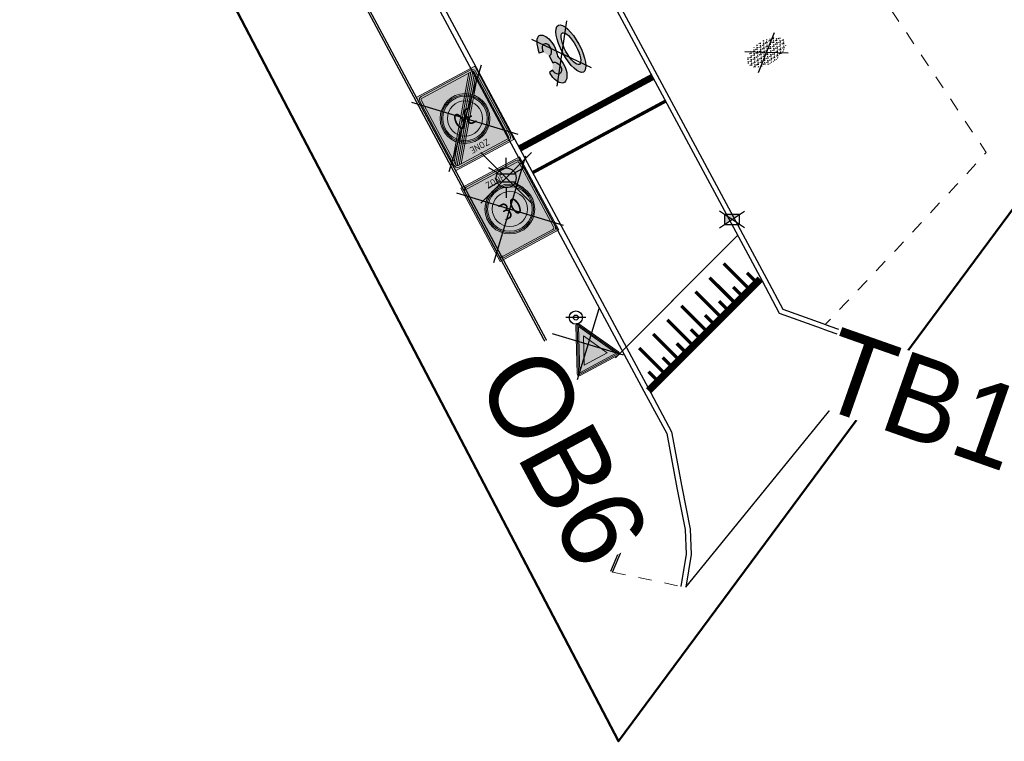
# Model space of a CAD drawing. Header units: metres. Extents: x 155090 to 155764, y 461362 to 461866.
# Tile 3 of 31: x 155285 to 155315, y 461424 to 461446. Entities that reach past the tile are written whole.
import ezdxf
from ezdxf.enums import TextEntityAlignment as Align

# ---------------------------------------------------------------- set-up
doc = ezdxf.new("R2018")
doc.units = ezdxf.units.M
doc.linetypes.add('ZZ-HIDDEN-SO', pattern=[4, 2, -2])
for name, color, linetype, lineweight in [('N-WE-IE-MEUBILAIR_WEGMEUBILAIR_VERKEERSBORD-S-200', 7, 'Continuous', 25), ('N-WE-KG-GRENS_WERK-GD', 7, 'XX-WERKGRENS', 50), ('N-WE-VH-KANTOPSLUITING-T18', 10, 'Continuous', 18), ('N-WE-VH-VERHARDING_ASFALT_ZAAGSNEDE-G', 7, 'VH-ZAAGSNEDE-SO', 25), ('V-WE-GR-BEPLANTING-S-200', 90, 'Continuous', 25), ('V-WE-OV-LICHTMAST-S-200', 190, 'Continuous', 25), ('V-WE-VH-KANTOPSLUITING_OPSLUITBAND_60X200-G', 150, 'V-VH-OPSLUITBAND-SO', 25), ('V-WE-VH-KANTOPSLUITING_TROTTOIRBAND_130X150-G', 210, 'V-VH-TROTTOIRBAND-SO', 25), ('V-WE-VH-KANTOPSLUITING_VOORKANTBAND-G', 50, 'Continuous', 25), ('V-WE-VH-MATERIAALGRENS-G', 7, 'ZZ-HIDDEN-SO', 18), ('V-WE-VW-MARKERING_LANGS_STREEP_DOORGETROKKEN_010-G', 7, 'V-CONTINUOUS-SO', 13), ('V-WE-VW-MARKERING_LANGS_STREEP_DOORGETROKKEN_020-G', 7, 'Continuous', 18), ('V-WE-VW-MARKERING_SYMBOOL-S', 7, 'Continuous', 25), ('V-WE-VW-MARKERING_SYMBOOL_PLATEAU-S', 30, 'Continuous', 18), ('V-WE-VW-VERKEERSTEKEN_BORD_B-S-200', 7, 'Continuous', 25), ('V-WE-VW-VERKEERSTEKEN_BORD_ZONEBORD-S-200', 7, 'Continuous', 25)]:
    doc.layers.add(name, color=color, linetype=linetype, lineweight=lineweight)
doc.layers.add('V-WE-RI-HWA_KOLK-S-200', color=150, linetype='Continuous', lineweight=25, true_color=0x007fff)
doc.styles.add('NLCS-ISO', font='NLCS-ISO.ttf')
doc.styles.add('NLCS-RVV-M200-T25', font='NLCS-RVV.ttf')
doc.linetypes.add('V-CONTINUOUS-SO', pattern='A,3.5,[24,NLCS.SHX,S=0.5,R=0,X=0,Y=0],3.5', length=7)
doc.linetypes.add('V-VH-OPSLUITBAND-SO', pattern='A,4,-2,2,-2,2,[24,NLCS.SHX,S=1,R=0,X=0,Y=0],2,-2,2,-2', length=20)
doc.linetypes.add('V-VH-TROTTOIRBAND-SO', pattern='A,2.5,[24,NLCS.SHX,S=1,R=0,X=0,Y=0],2.5,-2,2,-2,2,-2', length=15)
doc.linetypes.add('VH-ZAAGSNEDE-SO', pattern='A,1e-05,-2.54,[181,NLCS.SHX,S=2.54,R=0,X=-2.54,Y=0],-5.08,[181,NLCS.SHX,S=2.54,R=180,X=2.54,Y=0],-2.54', length=10.16001)
doc.linetypes.add('XX-WERKGRENS', pattern='A,0,[137,NLCS.SHX,S=0.5,R=0,X=0,Y=0],-30', length=30)

# ---------------------------------------------------------------- blocks, each defined once
blk = doc.blocks.new('V-SVW-MARKERING_SYMBOOL_30_1.6')
h = blk.add_hatch(color=256)
h.dxf.hatch_style = 1
edge = h.paths.add_edge_path()
edge.add_ellipse((-0.3232945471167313, 1.109437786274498), major_axis=(0, 0.4891883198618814), ratio=0.5059083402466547, start_angle=229.6970258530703, end_angle=360)
edge.add_ellipse((-0.3232945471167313, 0.7783766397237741), major_axis=(0, 0.8202494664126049), ratio=0.3363815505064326, start_angle=360, end_angle=424.738198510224)
edge.add_line((-0.5728246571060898, 1.12842222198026), (-0.4532245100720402, 1.109437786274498))
edge.add_ellipse((-0.3232945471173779, 1.109437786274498), major_axis=(0.02063955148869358, 0.1954964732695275), ratio=0.6588774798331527, start_angle=180.0000000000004, end_angle=453.9791435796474, ccw=False)
edge.add_line((-0.3439340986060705, 0.9139413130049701), (-0.3526222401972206, 0.6842472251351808))
edge.add_ellipse((-0.328518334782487, 0.4891883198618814), major_axis=(0.02063955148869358, -0.1954964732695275), ratio=0.6588774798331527, start_angle=-93.97914357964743, end_angle=181.544517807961, ccw=False)
edge.add_line((-0.4584482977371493, 0.4891883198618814), (-0.5793584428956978, 0.4728650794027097))
edge.add_ellipse((-0.3232945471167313, 0.7783766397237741), major_axis=(0, 0.8202494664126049), ratio=0.3363815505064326, start_angle=471.8675207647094, end_angle=474.2813936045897)
edge.add_ellipse((-0.3285183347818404, 0.4891883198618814), major_axis=(0, 0.4891883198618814), ratio=0.5059083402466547, start_angle=95.64435865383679, end_angle=180)
edge.add_ellipse((-0.3285183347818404, 0.4891883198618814), major_axis=(0, 0.4891883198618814), ratio=0.5059083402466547, start_angle=180, end_angle=308.3954950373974)
h = blk.add_hatch(color=256)
h.dxf.hatch_style = 1
edge = h.paths.add_edge_path()
edge.add_ellipse((0.3328493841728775, 0.799999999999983), major_axis=(0, 0.7986261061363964), ratio=0.345489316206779, start_angle=0, end_angle=360)
edge = h.paths.add_edge_path(flags=16)
edge.add_ellipse((0.3328493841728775, 0.799999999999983), major_axis=(0, 0.5379030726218), ratio=0.3173304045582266, start_angle=0, end_angle=360)
at = {"flags": 128}
for points in [[(0.6087661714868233, 0.00137389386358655), (-0.5728246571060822, 1.598626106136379)], [(0.6087661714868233, 1.598626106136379), (-0.5728246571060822, 0.001373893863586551)], [(-0.4532245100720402, 1.109437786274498), (-0.5728246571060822, 1.128422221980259)], [(-0.34393409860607, 0.9139413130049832), (-0.3526222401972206, 0.6842472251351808)], [(-0.4584482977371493, 0.4891883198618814), (-0.5793584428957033, 0.4728650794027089)]]:
    blk.add_lwpolyline(points, dxfattribs=at)
for centre, major_axis, ratio, start_param, end_param in [((-0.3232945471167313, 0.7783766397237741), (0, 0.8202494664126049), 0.3363815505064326, 6.283185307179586, 7.413080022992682), ((-0.3232945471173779, 1.109437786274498), (0.02063955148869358, 0.1954964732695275), 0.6588774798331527, 3.114635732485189, 7.923430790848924), ((-0.3232945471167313, 0.7783766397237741), (0, 0.8202494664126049), 0.3363815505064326, 8.23564187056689, 8.277771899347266)]:
    blk.add_ellipse(centre, major_axis=major_axis, ratio=ratio, start_param=start_param, end_param=end_param)
at = {"extrusion": (0, 0, -1)}
for centre, major_axis, ratio, start_param, end_param in [((-0.3232945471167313, 1.109437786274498), (0, 0.4891883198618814), 0.5059083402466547, 0, 2.274215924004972), ((-0.3285183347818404, 0.4891883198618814), (0, 0.4891883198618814), 0.5059083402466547, 0.9006685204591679, 4.613876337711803), ((-0.328518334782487, 0.4891883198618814), (0.02063955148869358, -0.1954964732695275), 0.6588774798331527, 3.114635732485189, 7.923430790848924)]:
    blk.add_ellipse(centre, major_axis=major_axis, ratio=ratio, start_param=start_param, end_param=end_param, dxfattribs=at)
for major_axis, ratio in [((0, 0.7986261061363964), 0.345489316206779), ((0, 0.7986261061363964), 0.345489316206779), ((0, 0.7986261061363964), 0.345489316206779), ((0, 0.7986261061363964), 0.345489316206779), ((0, 0.5379030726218), 0.3173304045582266)]:
    blk.add_ellipse((0.3328493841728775, 0.799999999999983), major_axis=major_axis, ratio=ratio)
blk = doc.blocks.new('*U52')
at = {"const_width": 0.2}
blk.add_lwpolyline([(4.75874301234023, 1.4), (0, 1.4)], dxfattribs=at)
for points in [[(4.75874301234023, 1.5), (0, 1.5)], [(4.75874301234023, 0), (0, 0)]]:
    blk.add_lwpolyline(points)
at = {"const_width": 0.1, "flags": 128}
for points in [[(0.1499999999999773, 1.3), (0.1499999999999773, 1)], [(0.4499999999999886, 1.3), (0.4499999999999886, 0.2999999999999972)], [(0.7499999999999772, 1.3), (0.7499999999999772, 1)], [(1.049999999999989, 1.3), (1.049999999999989, 0.2999999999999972)], [(1.349999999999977, 1.3), (1.349999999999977, 1)], [(1.649999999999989, 1.3), (1.649999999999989, 0.2999999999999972)], [(1.949999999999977, 1.3), (1.949999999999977, 1)], [(2.249999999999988, 1.3), (2.249999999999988, 0.2999999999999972)], [(2.549999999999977, 1.3), (2.549999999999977, 1)], [(2.849999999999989, 1.3), (2.849999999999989, 0.2999999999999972)], [(3.149999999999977, 1.3), (3.149999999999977, 1)], [(3.449999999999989, 1.3), (3.449999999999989, 0.2999999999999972)], [(3.749999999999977, 1.3), (3.749999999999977, 1)], [(4.049999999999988, 1.3), (4.049999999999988, 0.2999999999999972)], [(4.349999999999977, 1.3), (4.349999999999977, 1)]]:
    blk.add_lwpolyline(points, dxfattribs=at)
blk = doc.blocks.new('*U55')
at = {"lineweight": 30, "flags": 106}
blk.add_attdef('OB', text='', height=0.36, dxfattribs=at).set_placement((0, 0.1), align=Align.BOTTOM_CENTER)
blk = doc.blocks.new('*U68')
at = {"lineweight": 30, "flags": 106}
blk.add_attdef('OB', text='', height=0.36, dxfattribs=at).set_placement((0, 0.1), align=Align.BOTTOM_CENTER)
blk = doc.blocks.new('V-SGR-BEPLANTING_SOORT_01_KL-SO')
h = blk.add_hatch()
h.set_pattern_fill('AGR-BEPLANTING_SOORT_01', color=256, scale=0.1, pattern_type=2)
h.set_pattern_definition([(59.99999999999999, (0, 0), (-0.2886752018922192, 0.4999998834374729), [0.144338, -0.4330130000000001]), (120, (0, 0), (-0.5773502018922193, -1.165625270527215e-07), [0.144338, -0.433013]), (270, (0, 0), (0.288675, -0.5000000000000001), [0.125, -0.875])])
edge = h.paths.add_edge_path()
edge.add_ellipse((0, 0), major_axis=(3.25, -8.51819583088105e-16), ratio=0.5384615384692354, start_angle=0, end_angle=359.9999999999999)
for p, q in [((-2.662244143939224, -1.864123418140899), (2.662244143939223, 1.864123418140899)), ((2.662244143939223, -1.864123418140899), (-2.662244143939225, 1.864123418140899))]:
    blk.add_line(p, q)
at = {"style": 'NLCS-ISO'}
blk.add_attdef('TYPE', text='', height=1.8, dxfattribs=at).set_placement((4.25, -1.446759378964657e-15), align=Align.MIDDLE_LEFT)
blk = doc.blocks.new('V-SRI-KOLK_TROTTOIR-SO')
h = blk.add_hatch(color=256)
h.dxf.hatch_style = 1
h.paths.add_polyline_path([(1.125, 1.5), (-1.125, 1.5), (-1.125, 0)])
for p, q in [((-1.875, -0.5), (1.875, 2)), ((1.875, -0.5), (-1.875, 2)), ((-1.125, 0), (1.125, 1.5))]:
    blk.add_line(p, q)
blk.add_lwpolyline([(-1.125, 0), (1.125, 0), (1.125, 1.5), (-1.125, 1.5)], close=True)
blk = doc.blocks.new('V-SVW-VERKEERSTEKEN_BORD_B06-SO')
at = {"true_color": 0xffffff}
h = blk.add_hatch(color=7, dxfattribs=at)
h.dxf.hatch_style = 1
h.paths.add_polyline_path([(-3.532917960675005, 3.130425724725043), (-0.2683281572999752, -3.398753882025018, 0.2840790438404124), (-1.034694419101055e-16, -3.564589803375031), (-7.897650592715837e-17, -3.36458980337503, -0.2840790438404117), (-0.08944271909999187, -3.309311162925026), (-3.354032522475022, 3.219868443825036, -0.55753651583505), (-3.26458980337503, 3.364589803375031), (7.451103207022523e-16, 3.36458980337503), (7.140921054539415e-16, 3.56458980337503), (-3.26458980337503, 3.564589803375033, 0.5575365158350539)])
h = blk.add_hatch(color=7, dxfattribs=at)
h.dxf.hatch_style = 1
h.paths.add_polyline_path([(-0.08944271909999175, -3.309311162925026, 0.2840790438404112), (-1.89998808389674e-16, -3.36458980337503), (-3.724130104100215e-16, -3.04098300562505), (-3.10278640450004, 3.164589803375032), (3.875504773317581e-16, 3.164589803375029), (4.120434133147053e-16, 3.36458980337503), (-3.26458980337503, 3.364589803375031, 0.5575365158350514), (-3.354032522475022, 3.219868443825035)])
h = blk.add_hatch(color=7, dxfattribs=at)
h.dxf.hatch_style = 1
h.paths.add_polyline_path([(-3.93461030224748e-17, -3.040983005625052), (1.523414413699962e-16, -1.475735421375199), (-1.970162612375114, 2.46458980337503), (6.348921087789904e-16, 2.46458980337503), (7.206173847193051e-16, 3.164589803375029), (-3.102786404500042, 3.164589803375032)], flags=17)
h = blk.add_hatch(color=7, dxfattribs=at)
h.dxf.hatch_style = 1
h.paths.add_polyline_path([(7.451103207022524e-16, 3.364589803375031), (3.264589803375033, 3.36458980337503, -0.5575365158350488), (3.354032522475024, 3.219868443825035), (0.08944271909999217, -3.309311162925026, -0.2840790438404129), (-7.897650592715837e-17, -3.36458980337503), (-1.034694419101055e-16, -3.564589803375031, 0.2840790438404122), (0.2683281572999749, -3.398753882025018), (3.532917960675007, 3.130425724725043, 0.5575365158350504), (3.264589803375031, 3.56458980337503), (7.696032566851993e-16, 3.56458980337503)])
h = blk.add_hatch(color=7, dxfattribs=at)
h.dxf.hatch_style = 1
h.paths.add_polyline_path([(-1.503684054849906e-16, -3.040983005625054), (-1.89998808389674e-16, -3.36458980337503, 0.2840790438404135), (0.08944271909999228, -3.309311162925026), (3.354032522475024, 3.219868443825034, 0.5575365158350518), (3.264589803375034, 3.36458980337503), (6.340880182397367e-16, 3.364589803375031), (6.095950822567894e-16, 3.164589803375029), (3.102786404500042, 3.164589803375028)])
h = blk.add_hatch(color=7, dxfattribs=at)
h.dxf.hatch_style = 1
h.paths.add_polyline_path([(1.616504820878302e-17, -3.040983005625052), (3.102786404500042, 3.164589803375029), (7.761285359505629e-16, 3.164589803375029), (7.459144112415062e-16, 2.46458980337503), (1.970162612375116, 2.464589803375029), (1.523414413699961e-16, -1.4757354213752)], flags=17)
h = blk.add_hatch(color=7, dxfattribs=at)
h.dxf.hatch_style = 1
h.paths.add_polyline_path([(2.220446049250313e-16, -1.475735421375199), (1.970162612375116, 2.46458980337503), (-1.970162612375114, 2.464589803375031)])
at = {"color": 250, "true_color": 0x191919}
for points in [[(-3.95, -3.95), (3.95, 3.95)], [(-3.95, 3.95), (3.95, -3.95)]]:
    blk.add_lwpolyline(points, dxfattribs=at)
at = {"color": 250, "lineweight": 0, "true_color": 0x191919}
for points in [[(-3.532917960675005, 3.130425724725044), (-0.2683281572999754, -3.398753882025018, 0.6180339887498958), (0.2683281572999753, -3.398753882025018), (3.532917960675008, 3.130425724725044, 0.5575365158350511), (3.26458980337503, 3.56458980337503), (-3.26458980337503, 3.564589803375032, 0.5575365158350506)], [(-3.354032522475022, 3.219868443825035), (-0.08944271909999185, -3.309311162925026, 0.6180339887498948), (0.08944271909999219, -3.309311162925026), (3.354032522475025, 3.219868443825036, 0.5575365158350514), (3.264589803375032, 3.36458980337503), (-3.26458980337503, 3.364589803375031, 0.5575365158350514)]]:
    blk.add_lwpolyline(points, format="xyb", close=True, dxfattribs=at)
for points in [[(-3.102786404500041, 3.164589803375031), (1.96576289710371e-16, -3.040983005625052), (3.102786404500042, 3.164589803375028)], [(-1.970162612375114, 2.46458980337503), (3.882638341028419e-16, -1.475735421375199), (1.970162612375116, 2.464589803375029)]]:
    blk.add_lwpolyline(points, close=True, dxfattribs=at)
blk = doc.blocks.new('SIE-WEG_VERKEERSBORD_PAAL-SO')
blk.add_line((1.5, 0), (-1.5, 0))
for radius in [0.9999999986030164, 0.3727098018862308]:
    blk.add_circle((0, 0), radius)
at = {"style": 'NLCS-ISO'}
blk.add_attdef('VERKEERSBORD', (1.390848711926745, 1.444295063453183), '', height=1.8, dxfattribs=at)
blk = doc.blocks.new('V-SVW-VERKEERSTEKEN_BORD_ZONEBORD BEGIN_A01_030-SO')
at = {"true_color": 0xffffff}
h = blk.add_hatch(color=7, dxfattribs=at)
h.dxf.hatch_style = 1
h.paths.add_polyline_path([(5.001768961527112, 6.250889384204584), (-5.001768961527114, 6.250889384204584), (-5.001768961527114, 8.881784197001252e-16), (-4.756152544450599, 0), (-4.756152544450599, 5.485527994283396, -0.4142135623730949), (-4.2311525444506, 6.010527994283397), (4.247025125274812, 6.010527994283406, -0.4142135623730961), (4.77202512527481, 5.485527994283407), (4.772025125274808, 0), (5.001768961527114, 0)])
h = blk.add_hatch(color=7, dxfattribs=at)
h.dxf.hatch_style = 1
h.paths.add_polyline_path([(-4.493652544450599, 5.485527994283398, -0.4142135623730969), (-4.2311525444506, 5.748027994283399), (4.247025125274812, 5.748027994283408, -0.4142135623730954), (4.509525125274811, 5.485527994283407), (4.509525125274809, 0), (4.77202512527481, 0), (4.772025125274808, 5.485527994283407, 0.4142135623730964), (4.247025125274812, 6.010527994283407), (-4.231152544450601, 6.010527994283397, 0.4142135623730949), (-4.756152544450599, 5.485527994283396), (-4.756152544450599, 0), (-4.493652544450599, 0)])
h = blk.add_hatch(color=7, dxfattribs=at)
h.dxf.hatch_style = 1
h.paths.add_polyline_path([(4.509525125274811, 5.485527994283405, 0.4142135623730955), (4.247025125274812, 5.748027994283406), (-4.2311525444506, 5.748027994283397, 0.4142135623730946), (-4.493652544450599, 5.485527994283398), (-4.493652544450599, 0), (-3.75, 0, -1), (3.75, 0), (4.509525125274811, 8.881784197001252e-16)])
h = blk.add_hatch(color=7, dxfattribs=at)
h.dxf.hatch_style = 1
h.paths.add_polyline_path([(-3.75, 0), (-3.55, 0, -1), (3.550000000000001, 0), (3.75, 0, 1)])
h = blk.add_hatch(color=7, dxfattribs=at)
h.dxf.hatch_style = 1
h.paths.add_polyline_path([(-3.55, 0), (-3.35, 0, -1), (3.35, 0), (3.550000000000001, 0, 1)])
h = blk.add_hatch(color=7, dxfattribs=at)
h.dxf.hatch_style = 1
h.paths.add_polyline_path([(-3.35, 0), (-2.649999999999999, 0, -1), (2.649999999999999, 0), (3.35, 0, 1)])
h = blk.add_hatch(color=7, dxfattribs=at)
h.dxf.hatch_style = 1
h.paths.add_polyline_path([(-2.649999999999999, 0), (2.649999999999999, 0, 1)])
h = blk.add_hatch(color=7, dxfattribs=at)
h.dxf.hatch_style = 1
h.paths.add_polyline_path([(5.001768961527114, 0), (4.772025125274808, 0), (4.77202512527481, -5.490847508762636, -0.4142135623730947), (4.247025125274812, -6.015847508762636), (-4.231152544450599, -6.015847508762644, -0.4142135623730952), (-4.756152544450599, -5.490847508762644), (-4.756152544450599, 0), (-5.001768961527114, 8.881784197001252e-16), (-5.001768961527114, -6.250889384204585), (5.001768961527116, -6.250889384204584)])
h = blk.add_hatch(color=7, dxfattribs=at)
h.dxf.hatch_style = 1
h.paths.add_polyline_path([(-4.493652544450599, 0), (-4.756152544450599, -8.881784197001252e-16), (-4.756152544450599, -5.490847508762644, 0.4142135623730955), (-4.231152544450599, -6.015847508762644), (4.247025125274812, -6.015847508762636, 0.4142135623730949), (4.77202512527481, -5.490847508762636), (4.77202512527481, 0), (4.509525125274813, 8.881784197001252e-16), (4.509525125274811, -5.490847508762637, -0.4142135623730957), (4.247025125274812, -5.753347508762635), (-4.2311525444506, -5.753347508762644, -0.4142135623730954), (-4.493652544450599, -5.490847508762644)])
h = blk.add_hatch(color=7, dxfattribs=at)
h.dxf.hatch_style = 1
h.paths.add_polyline_path([(-3.75, 0), (-4.493652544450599, 0), (-4.493652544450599, -5.490847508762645, 0.4142135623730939), (-4.2311525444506, -5.753347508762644), (4.247025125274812, -5.753347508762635, 0.4142135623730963), (4.509525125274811, -5.490847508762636), (4.509525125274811, 0), (3.75, 0, -1)])
h = blk.add_hatch(color=7, dxfattribs=at)
h.dxf.hatch_style = 1
h.paths.add_polyline_path([(3.75, 0), (3.550000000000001, 0, -1), (-3.55, 0), (-3.75, 0, 1)])
h = blk.add_hatch(color=7, dxfattribs=at)
h.dxf.hatch_style = 1
h.paths.add_polyline_path([(3.550000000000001, 0), (3.35, 0, -1), (-3.35, 0), (-3.55, 0, 1)])
h = blk.add_hatch(color=7, dxfattribs=at)
h.dxf.hatch_style = 1
h.paths.add_polyline_path([(3.35, 0), (2.649999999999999, 0, -1), (-2.649999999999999, 0), (-3.35, 0, 1)])
h = blk.add_hatch(color=7, dxfattribs=at)
h.dxf.hatch_style = 1
h.paths.add_polyline_path([(2.649999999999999, 0), (-2.649999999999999, 0, 1)])
at = {"color": 250, "lineweight": 0, "true_color": 0x191919}
blk.add_lwpolyline([(-5.001768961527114, 6.250889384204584), (5.001768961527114, 6.250889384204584), (5.001768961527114, -6.250889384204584), (-5.001768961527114, -6.250889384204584)], close=True, dxfattribs=at)
for points in [[(-4.231152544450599, 6.010527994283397), (4.247025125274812, 6.010527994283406, -0.4142135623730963), (4.772025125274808, 5.485527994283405), (4.77202512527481, -5.490847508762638, -0.4142135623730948), (4.24702512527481, -6.015847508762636), (-4.2311525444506, -6.015847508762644, -0.4142135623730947), (-4.756152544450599, -5.490847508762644), (-4.756152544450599, 5.4855279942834, -0.4142135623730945)], [(-4.2311525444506, 5.748027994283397), (4.247025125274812, 5.748027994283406, -0.4142135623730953), (4.509525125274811, 5.485527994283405), (4.509525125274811, -5.490847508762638, -0.4142135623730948), (4.247025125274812, -5.753347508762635), (-4.2311525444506, -5.753347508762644, -0.4142135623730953), (-4.493652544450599, -5.490847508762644), (-4.493652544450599, 5.4855279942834, -0.4142135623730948)]]:
    blk.add_lwpolyline(points, format="xyb", close=True, dxfattribs=at)
at = {"color": 250, "true_color": 0x191919}
for points in [[(-5.925000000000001, -5.925000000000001), (5.925000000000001, 5.925000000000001)], [(-5.925000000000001, 5.925000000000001), (5.925000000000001, -5.925000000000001)]]:
    blk.add_lwpolyline(points, dxfattribs=at)
at = {"color": 250, "lineweight": 0, "true_color": 0x191919}
for radius in [3.75, 3.55, 3.35, 2.649999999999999]:
    blk.add_circle((0, 0), radius, dxfattribs=at)
at = {"color": 250, "true_color": 0x191919, "style": 'NLCS-RVV-M200-T25'}
for s, height, p in [('ZONE', 1, (0.02025343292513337, 4.713568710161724)), ('30', 2.5, (0.09999999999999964, 0))]:
    blk.add_text(s, height=height, dxfattribs=at).set_placement(p, align=Align.MIDDLE_CENTER)
blk.add_attdef('RVV_ONDERSCHRIFT', text='', height=1, dxfattribs=at).set_placement((0.02025343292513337, -4.717490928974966), align=Align.MIDDLE_CENTER)
blk = doc.blocks.new('V-SVW-VERKEERSTEKEN_BORD_ZONEBORD EINDE_A01_030-SO')
at = {"true_color": 0xffffff}
h = blk.add_hatch(color=7, dxfattribs=at)
h.dxf.hatch_style = 1
h.paths.add_polyline_path([(5.001768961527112, 6.250889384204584), (-5.001768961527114, 6.250889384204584), (-5.001768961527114, 8.881784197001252e-16), (-4.756152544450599, 0), (-4.756152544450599, 5.485527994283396, -0.4142135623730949), (-4.2311525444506, 6.010527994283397), (4.247025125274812, 6.010527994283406, -0.4142135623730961), (4.77202512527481, 5.485527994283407), (4.772025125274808, 0), (5.001768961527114, 0)])
h = blk.add_hatch(color=7, dxfattribs=at)
h.dxf.hatch_style = 1
h.paths.add_polyline_path([(-4.493652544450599, 5.485527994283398, -0.4142135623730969), (-4.2311525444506, 5.748027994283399), (4.247025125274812, 5.748027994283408, -0.4142135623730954), (4.509525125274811, 5.485527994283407), (4.509525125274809, 0), (4.77202512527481, 0), (4.772025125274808, 5.485527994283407, 0.4142135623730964), (4.247025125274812, 6.010527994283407), (-4.231152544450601, 6.010527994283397, 0.4142135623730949), (-4.756152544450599, 5.485527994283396), (-4.756152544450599, 0), (-4.493652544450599, 0)])
h = blk.add_hatch(color=7, dxfattribs=at)
h.dxf.hatch_style = 1
edge = h.paths.add_edge_path()
edge.add_line((-4.493652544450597, -5.40439625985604), (4.394105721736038, 5.702952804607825))
edge.add_arc((4.247025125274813, 5.485527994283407), 0.2624999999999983, -3.979039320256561e-13, 55.92296614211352, ccw=False)
edge.add_line((4.509525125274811, 5.485527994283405), (4.509525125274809, 5.424232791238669))
edge.add_line((4.509525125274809, 5.424232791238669), (-4.390997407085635, -5.699068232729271))
edge.add_arc((-4.231152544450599, -5.490847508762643), 0.2625000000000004, 180.0000000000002, 232.4876218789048, ccw=False)
edge.add_line((-4.493652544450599, -5.490847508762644), (-4.493652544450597, -5.40439625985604))
h = blk.add_hatch(color=7, dxfattribs=at)
h.dxf.hatch_style = 1
h.paths.add_polyline_path([(3.753288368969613, 5.748027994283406), (-4.231152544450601, 5.748027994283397, 0.4142135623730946), (-4.493652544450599, 5.485527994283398), (-4.493652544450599, 0), (-3.75, 0, -0.5687653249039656), (1.790430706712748, 3.294974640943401)])
h = blk.add_hatch(color=7, dxfattribs=at)
h.dxf.hatch_style = 1
h.paths.add_polyline_path([(-4.493652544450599, -4.981432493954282), (4.091730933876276, 5.748027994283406), (3.753288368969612, 5.748027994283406), (-4.493652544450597, -4.558468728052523)])
h = blk.add_hatch(color=7, dxfattribs=at)
h.dxf.hatch_style = 1
h.paths.add_polyline_path([(-4.095987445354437, -5.753347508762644), (4.509525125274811, 5.001269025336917), (4.509525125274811, 4.578305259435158), (-3.757544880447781, -5.753347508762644)])
h = blk.add_hatch(color=7, dxfattribs=at)
h.dxf.hatch_style = 1
h.paths.add_polyline_path([(4.394105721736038, 5.702952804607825, 0.1497946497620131), (4.247025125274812, 5.748027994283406), (4.091730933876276, 5.748027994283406), (2.020282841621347, 3.15926530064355, -0.01766663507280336), (2.238287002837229, 3.008749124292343)])
h = blk.add_hatch(color=7, dxfattribs=at)
h.dxf.hatch_style = 1
h.paths.add_polyline_path([(4.509525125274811, 5.001269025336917), (4.509525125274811, 5.424232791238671), (2.44462036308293, 2.843647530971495, -0.01766663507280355), (2.639282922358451, 2.663960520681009)])
h = blk.add_hatch(color=7, dxfattribs=at)
h.dxf.hatch_style = 1
h.paths.add_polyline_path([(4.509525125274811, 4.578305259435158), (2.822097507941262, 2.469466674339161, -0.1816741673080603), (3.75, 0), (4.509525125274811, 0)])
h = blk.add_hatch(color=7, dxfattribs=at)
h.dxf.hatch_style = 1
h.paths.add_polyline_path([(-3.75, 0), (-3.55, 0, -1), (3.550000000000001, 0), (3.75, 0, 1)])
h = blk.add_hatch(color=7, dxfattribs=at)
h.dxf.hatch_style = 1
h.paths.add_polyline_path([(-3.55, 0), (-3.35, 0, -1), (3.35, 0), (3.550000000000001, 0, 1)])
h = blk.add_hatch(color=7, dxfattribs=at)
h.dxf.hatch_style = 1
h.paths.add_polyline_path([(-3.35, 0), (-2.649999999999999, 0, -1), (2.649999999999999, 0), (3.35, 0, 1)])
h = blk.add_hatch(color=7, dxfattribs=at)
h.dxf.hatch_style = 1
h.paths.add_polyline_path([(-2.649999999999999, 0), (2.649999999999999, 0, 1)])
h = blk.add_hatch(color=7, dxfattribs=at)
h.dxf.hatch_style = 1
h.paths.add_polyline_path([(5.001768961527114, 0), (4.772025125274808, 0), (4.77202512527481, -5.490847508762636, -0.4142135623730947), (4.247025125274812, -6.015847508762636), (-4.231152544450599, -6.015847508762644, -0.4142135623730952), (-4.756152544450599, -5.490847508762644), (-4.756152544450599, 0), (-5.001768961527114, 8.881784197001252e-16), (-5.001768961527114, -6.250889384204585), (5.001768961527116, -6.250889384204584)])
h = blk.add_hatch(color=7, dxfattribs=at)
h.dxf.hatch_style = 1
h.paths.add_polyline_path([(-4.493652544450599, 0), (-4.756152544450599, -8.881784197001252e-16), (-4.756152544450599, -5.490847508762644, 0.4142135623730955), (-4.231152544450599, -6.015847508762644), (4.247025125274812, -6.015847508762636, 0.4142135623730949), (4.77202512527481, -5.490847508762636), (4.77202512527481, 0), (4.509525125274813, 8.881784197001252e-16), (4.509525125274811, -5.490847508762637, -0.4142135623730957), (4.247025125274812, -5.753347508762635), (-4.2311525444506, -5.753347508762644, -0.4142135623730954), (-4.493652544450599, -5.490847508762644)])
h = blk.add_hatch(color=7, dxfattribs=at)
h.dxf.hatch_style = 1
h.paths.add_polyline_path([(-3.75, 0), (-4.493652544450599, 0), (-4.493652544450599, -4.558468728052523), (-2.822097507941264, -2.46946667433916, -0.1816741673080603)])
h = blk.add_hatch(color=7, dxfattribs=at)
h.dxf.hatch_style = 1
h.paths.add_polyline_path([(4.509525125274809, 0), (3.75, 0, -0.5687653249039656), (-1.790430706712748, -3.294974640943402), (-3.75754488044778, -5.753347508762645), (4.247025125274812, -5.753347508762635, 0.4142135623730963), (4.509525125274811, -5.490847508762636)])
h = blk.add_hatch(color=7, dxfattribs=at)
h.dxf.hatch_style = 1
h.paths.add_polyline_path([(3.75, 0), (3.550000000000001, 0, -1), (-3.55, 0), (-3.75, 0, 1)])
h = blk.add_hatch(color=7, dxfattribs=at)
h.dxf.hatch_style = 1
h.paths.add_polyline_path([(3.550000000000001, 0), (3.35, 0, -1), (-3.35, 0), (-3.55, 0, 1)])
h = blk.add_hatch(color=7, dxfattribs=at)
h.dxf.hatch_style = 1
h.paths.add_polyline_path([(3.35, 0), (2.649999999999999, 0, -1), (-2.649999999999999, 0), (-3.35, 0, 1)])
h = blk.add_hatch(color=7, dxfattribs=at)
h.dxf.hatch_style = 1
h.paths.add_polyline_path([(2.649999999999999, 0), (-2.649999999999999, 0, 1)])
h = blk.add_hatch(color=7, dxfattribs=at)
h.dxf.hatch_style = 1
h.paths.add_polyline_path([(-2.44462036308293, -2.843647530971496, -0.01766663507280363), (-2.639282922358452, -2.663960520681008), (-4.493652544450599, -4.981432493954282), (-4.493652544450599, -5.404396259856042)])
h = blk.add_hatch(color=7, dxfattribs=at)
h.dxf.hatch_style = 1
h.paths.add_polyline_path([(-2.020282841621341, -3.159265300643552, -0.01766663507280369), (-2.238287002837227, -3.008749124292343), (-4.390997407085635, -5.699068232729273, 0.1651561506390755), (-4.231152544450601, -5.753347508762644), (-4.095987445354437, -5.753347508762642)])
at = {"color": 250, "lineweight": 0, "true_color": 0x191919}
blk.add_lwpolyline([(-5.001768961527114, 6.250889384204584), (5.001768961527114, 6.250889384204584), (5.001768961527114, -6.250889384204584), (-5.001768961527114, -6.250889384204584)], close=True, dxfattribs=at)
for points in [[(-4.231152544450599, 6.010527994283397), (4.247025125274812, 6.010527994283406, -0.4142135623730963), (4.772025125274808, 5.485527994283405), (4.77202512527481, -5.490847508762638, -0.4142135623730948), (4.24702512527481, -6.015847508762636), (-4.2311525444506, -6.015847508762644, -0.4142135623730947), (-4.756152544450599, -5.490847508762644), (-4.756152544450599, 5.4855279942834, -0.4142135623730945)], [(-4.2311525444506, 5.748027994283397), (4.247025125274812, 5.748027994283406, -0.4142135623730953), (4.509525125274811, 5.485527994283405), (4.509525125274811, -5.490847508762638, -0.4142135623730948), (4.247025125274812, -5.753347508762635), (-4.2311525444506, -5.753347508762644, -0.4142135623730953), (-4.493652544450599, -5.490847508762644), (-4.493652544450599, 5.4855279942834, -0.4142135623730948)]]:
    blk.add_lwpolyline(points, format="xyb", close=True, dxfattribs=at)
at = {"color": 250, "true_color": 0x191919}
for points in [[(-5.925000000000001, -5.925000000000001), (5.925000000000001, 5.925000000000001)], [(-5.925000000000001, 5.925000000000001), (5.925000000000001, -5.925000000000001)]]:
    blk.add_lwpolyline(points, dxfattribs=at)
at = {"color": 250, "lineweight": 0, "true_color": 0x191919}
for points in [[(3.753288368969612, 5.748027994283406), (-4.493652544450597, -4.558468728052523)], [(-4.493652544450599, -4.981432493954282), (4.091730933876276, 5.748027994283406)], [(-4.493652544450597, -5.40439625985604), (-4.493652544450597, -5.40439625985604), (4.394105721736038, 5.702952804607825)], [(4.509525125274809, 5.424232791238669), (4.509525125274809, 5.424232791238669), (-4.390997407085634, -5.699068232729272)], [(-4.095987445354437, -5.753347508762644), (4.509525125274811, 5.001269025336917)], [(4.509525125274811, 4.578305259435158), (-3.757544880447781, -5.753347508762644)]]:
    blk.add_lwpolyline(points, dxfattribs=at)
for radius in [3.75, 3.55, 3.35, 2.649999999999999]:
    blk.add_circle((0, 0), radius, dxfattribs=at)
at = {"color": 250, "true_color": 0x191919, "style": 'NLCS-RVV-M200-T25'}
for s, height, p in [('ZONE', 1, (0.02025343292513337, 4.713568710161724)), ('30', 2.5, (0.09999999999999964, 0))]:
    blk.add_text(s, height=height, dxfattribs=at).set_placement(p, align=Align.MIDDLE_CENTER)
blk.add_attdef('RVV_ONDERSCHRIFT', text='', height=1, dxfattribs=at).set_placement((0.02025343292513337, -4.717490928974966), align=Align.MIDDLE_CENTER)
blk = doc.blocks.new('V-SOV-LICHTMAST-SO')
for p, q in [((3.830794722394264, -3.830794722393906), (-3.830794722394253, 3.830794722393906)), ((-3.830794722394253, -3.830794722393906), (3.830794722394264, 3.830794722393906)), ((9.895807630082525e-10, 1.500000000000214), (1.979077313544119e-09, 3.000000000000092)), ((-1.299038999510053, 0.7500000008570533), (-2.598074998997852, 1.500000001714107)), ((1.299039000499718, 0.7499999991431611), (2.598075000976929, 1.499999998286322)), ((-1.299039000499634, -0.7499999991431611), (-2.598075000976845, -1.499999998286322)), ((1.299038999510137, -0.7500000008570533), (2.598074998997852, -1.500000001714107)), ((-9.895807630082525e-10, -1.500000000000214), (-1.978993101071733e-09, -3.000000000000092))]:
    blk.add_line(p, q)
at = {"flags": 128}
for points in [[(-1.377981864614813, 0.5925925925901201), (1.377981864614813, 0.5925925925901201)], [(-1.377981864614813, -0.5925925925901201), (1.377981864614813, -0.5925925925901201)]]:
    blk.add_lwpolyline(points, dxfattribs=at)
blk.add_circle((0, 0), 1.5)
at = {"style": 'NLCS-ISO'}
blk.add_attdef('TYPE', text='', height=1.8, dxfattribs=at).set_placement((1.979077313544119e-09, 3.000000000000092), align=Align.BOTTOM_CENTER)

msp = doc.modelspace()

# ---------------------------------------------------------------- linework, layer by layer
at = {"layer": 'N-WE-KG-GRENS_WERK-GD', "ltscale": 0.02, "flags": 128}
msp.add_lwpolyline([(155105.012505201, 461659.8719095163), (155118.8127069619, 461635.5159004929), (155126.8892930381, 461638.0460995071), (155124.2921810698, 461649.1906008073), (155170.6088375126, 461666.7669244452), (155218.1297835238, 461583.8301517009), (155167.7980947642, 461559.6856140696), (155178.5069738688, 461538.2540253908), (155186.4240588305, 461542.2100133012), (155185.211449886, 461545.6865840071), (155228.7645595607, 461565.9816822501), (155303.1273819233, 461423.7885661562), (155319.3060156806, 461445.6108919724), (155305.7107603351, 461469.4938556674), (155347.8882862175, 461488.9210100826), (155355.6250438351, 461465.681166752), (155372.3424723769, 461477.0379031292), (155355.3718961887, 461504.5990936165), (155385.6731912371, 461521.1057435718), (155404.4542636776, 461519.0292275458), (155405.4642908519, 461528.1644296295), (155392.3847647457, 461531.299116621), (155360.1116923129, 461595.5049771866), (155330.6669372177, 461580.4012743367), (155309.9033905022, 461612.4563392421), (155357.6207199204, 461640.5907272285), (155359.9118215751, 461638.0356507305), (155362.1900628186, 461639.1740362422), (155351.6859959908, 461656.0311094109), (155304.0327273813, 461629.4133332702), (155269.2240040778, 461682.7275281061), (155257.6600341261, 461700.4392879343), (155310.6603677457, 461717.018266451), (155299.7517721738, 461735.6369311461), (155212.0894734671, 461702.1271010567), (155199.9725198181, 461719.3951903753), (155183.6306945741, 461710.9197357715), (155193.2106534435, 461696.5373037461)], close=True, dxfattribs=at)
at = {"layer": 'N-WE-VH-VERHARDING_ASFALT_ZAAGSNEDE-G', "ltscale": 0.05, "flags": 128}
msp.add_lwpolyline([(155305.152554, 461428.425601), (155310.988697, 461435.592295)], dxfattribs=at)
at = {"layer": 'V-WE-VH-KANTOPSLUITING_OPSLUITBAND_60X200-G', "ltscale": 0.2, "flags": 128}
msp.add_lwpolyline([(155302.8972301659, 461428.9063764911), (155303.2707752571, 461429.7905452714), (155302.9644167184, 461431.3656229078), (155302.6112003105, 461432.6571159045), (155292.2276180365, 461452.0289621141), (155291.58831207, 461453.2050256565), (155286.427977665, 461462.8160923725), (155283.9702096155, 461467.3936585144), (155267.7408687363, 461497.8057427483), (155252.8818788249, 461525.7163541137), (155241.3663113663, 461547.3662811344), (155240.7713151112, 461548.5086471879), (155240.0580899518, 461549.8306836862), (155231.0459903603, 461566.732272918), (155227.2489545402, 461568.0548083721), (155225.2561048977, 461567.3713294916), (155219.4920139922, 461564.5527383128), (155207.2045673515, 461558.8608681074), (155183.7444726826, 461547.7675164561)], dxfattribs=at)
at = {"layer": 'V-WE-VH-KANTOPSLUITING_TROTTOIRBAND_130X150-G', "ltscale": 0.2}
for points in [[(155232.7538803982, 461567.5894949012), (155233.6235240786, 461565.9325158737), (155234.0987423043, 461565.0083019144), (155234.9969344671, 461563.3557193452), (155241.5749113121, 461550.9887716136), (155254.1743763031, 461527.3221637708), (155269.1925892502, 461499.0815110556), (155285.6202862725, 461468.3668353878), (155303.9653303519, 461434.1996090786), (155304.5803628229, 461433.0529810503), (155304.8843140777, 461431.4209974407), (155305.1383911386, 461430.1574084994), (155305.1705440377, 461429.423193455), (155305.0046894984, 461428.4508218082)], [(155311.0384403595, 461435.7338068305), (155309.3864388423, 461436.3145081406), (155309.286831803, 461436.3506443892), (155308.08386763, 461436.7870649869), (155307.5934563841, 461437.7087811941), (155301.8622227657, 461448.3669014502)]]:
    msp.add_lwpolyline(points, dxfattribs=at)
at = {"layer": 'V-WE-VH-KANTOPSLUITING_VOORKANTBAND-G', "ltscale": 0.2, "flags": 128}
for points in [[(155302.9525, 461428.883026), (155303.333164, 461429.784045), (155303.022884, 461431.379284), (155302.667286, 461432.679485), (155292.280417, 461452.057463), (155291.641101, 461453.233545), (155286.48084, 461462.844475), (155284.023108, 461467.421974), (155267.793803, 461497.833991), (155252.934841, 461525.74455), (155241.419406, 461547.394228), (155240.824328, 461548.536751), (155240.110965, 461549.859043), (155231.087891, 461566.781214), (155227.249106, 461568.118291), (155225.233105, 461567.426872), (155219.466223, 461564.606916), (155207.179133, 461558.915211), (155183.718824, 461547.821758)], [(155232.886699, 461567.659203), (155233.756635, 461566.001667), (155234.231355, 461565.078422), (155235.129049, 461563.426756), (155241.707343, 461551.059212), (155254.306782, 461527.392653), (155269.324943, 461499.1520979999), (155285.752499, 461468.437686), (155304.097486, 461434.270566), (155304.723561, 461433.103351), (155305.031582, 461431.449516), (155305.287739, 461430.175583), (155305.321101, 461429.413758), (155305.152554, 461428.425601)], [(155310.988697, 461435.592295), (155309.335988, 461436.173245), (155309.235676, 461436.209637), (155307.978522, 461436.665717), (155307.461189, 461437.638032), (155301.730112, 461448.295861)]]:
    msp.add_lwpolyline(points, dxfattribs=at)
at = {"layer": 'V-WE-VH-MATERIAALGRENS-G', "ltscale": 0.2, "flags": 128}
msp.add_lwpolyline([(155307.359419, 461451.7727939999), (155314.198168, 461441.5087060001, -0.005732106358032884), (155309.3490926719, 461436.3280568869)], format="xyb", dxfattribs=at)
at = {"layer": 'V-WE-VH-MATERIAALGRENS-G', "flags": 128}
for points in [[(155303.3562825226, 461435.6510405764), (155306.7192544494, 461439.0177746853)], [(155304.098131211, 461434.2712119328), (155307.4611889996, 461437.6380319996)]]:
    msp.add_lwpolyline(points, dxfattribs=at)
at = {"layer": 'V-WE-VH-MATERIAALGRENS-G', "ltscale": 0.2, "flags": 128}
msp.add_lwpolyline([(155302.9525, 461428.8830259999), (155305.0046894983, 461428.4508218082)], dxfattribs=at)
at = {"layer": 'V-WE-VW-MARKERING_LANGS_STREEP_DOORGETROKKEN_010-G', "const_width": 0.1, "flags": 128}
msp.add_lwpolyline([(155300.5388306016, 461440.8995830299), (155304.5480460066, 461443.0554744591)], dxfattribs=at)
at = {"layer": 'V-WE-VW-MARKERING_LANGS_STREEP_DOORGETROKKEN_020-G', "const_width": 0.2, "flags": 128}
msp.add_lwpolyline([(155300.1481081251, 461441.6261922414), (155304.1573235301, 461443.7820836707)], dxfattribs=at)

# ---------------------------------------------------------------- block references
at = {"layer": 'N-WE-IE-MEUBILAIR_WEGMEUBILAIR_VERKEERSBORD-S-200', "xscale": 0.2, "yscale": 0.2, "zscale": 0.2}
msp.add_blockref('SIE-WEG_VERKEERSBORD_PAAL-SO', (155301.8441755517, 461436.5403782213), dxfattribs=at)
at = {"layer": 'N-WE-VH-KANTOPSLUITING-T18'}
ref = msp.add_blockref('*U68', (155309.760878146, 461436.1828875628), dxfattribs=dict(at, rotation=340.6327220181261))
lines = msp.add_mtext('TB13/15', dxfattribs={"layer": '0', "insert": (155309.7940403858, 461436.2772287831), "char_height": 2.5, "attachment_point": 1, "rotation": 340.6327220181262, "bg_fill": 3, "box_fill_scale": 1, "bg_fill_color": 256, "bg_fill_transparency": 0})
ref.add_attrib('OB', '', (155309.7940403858, 461436.2772287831), dxfattribs={"flags": 42}).embed_mtext(lines)
ref = msp.add_blockref('*U55', (155300.9117234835, 461435.8276983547), dxfattribs=dict(at, rotation=298.1919349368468))
lines = msp.add_mtext('OB6', dxfattribs={"layer": '0', "insert": (155300.9998604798, 461435.8749410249), "char_height": 2.5, "attachment_point": 1, "rotation": 298.191934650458, "bg_fill": 3, "box_fill_scale": 1, "bg_fill_color": 256, "bg_fill_transparency": 0})
ref.add_attrib('OB', '', (155300.9998604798, 461435.8749410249), dxfattribs={"flags": 4}).embed_mtext(lines)
at = {"layer": 'V-WE-GR-BEPLANTING-S-200', "xscale": 0.2, "yscale": 0.2, "zscale": 0.2, "rotation": 33.48386340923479}
msp.add_blockref('V-SGR-BEPLANTING_SOORT_01_KL-SO', (155307.583853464, 461444.517576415), dxfattribs=at)
at = {"layer": 'V-WE-OV-LICHTMAST-S-200', "xscale": 0.2, "yscale": 0.2, "zscale": 0.2}
msp.add_blockref('V-SOV-LICHTMAST-SO', (155299.7471375, 461440.7442125), dxfattribs=at)
at = {"layer": 'V-WE-RI-HWA_KOLK-S-200', "xscale": 0.2, "yscale": 0.2, "zscale": 0.2}
msp.add_blockref('V-SRI-KOLK_TROTTOIR-SO', (155306.5447494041, 461439.3419607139), dxfattribs=at)
at = {"layer": 'V-WE-VW-MARKERING_SYMBOOL-S', "rotation": 28.26843052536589}
msp.add_blockref('V-SVW-MARKERING_SYMBOOL_30_1.6', (155301.7808290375, 461443.7695501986), dxfattribs=at)
at = {"layer": 'V-WE-VW-MARKERING_SYMBOOL_PLATEAU-S', "lineweight": 0, "rotation": 225.0320306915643}
msp.add_blockref('*U52', (155306.3999360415, 461438.6980990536), dxfattribs=at)
at = {"layer": 'V-WE-VW-VERKEERSTEKEN_BORD_B-S-200', "xscale": 0.2, "yscale": 0.2, "zscale": 0.2, "rotation": 208.1919349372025}
msp.add_blockref('V-SVW-VERKEERSTEKEN_BORD_B06-SO', (155302.2105084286, 461435.7307784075), dxfattribs=at)
at = {"layer": 'V-WE-VW-VERKEERSTEKEN_BORD_ZONEBORD-S-200', "xscale": 0.2, "yscale": 0.2, "zscale": 0.2}
for name, p, rotation in [('V-SVW-VERKEERSTEKEN_BORD_ZONEBORD EINDE_A01_030-SO', (155298.5066836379, 461442.5316417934), 208.1919349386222), ('V-SVW-VERKEERSTEKEN_BORD_ZONEBORD BEGIN_A01_030-SO', (155299.8584195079, 461439.8063872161), 28.23221059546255)]:
    msp.add_blockref(name, p, dxfattribs=dict(at, rotation=rotation))

doc.saveas('drawing.dxf')
